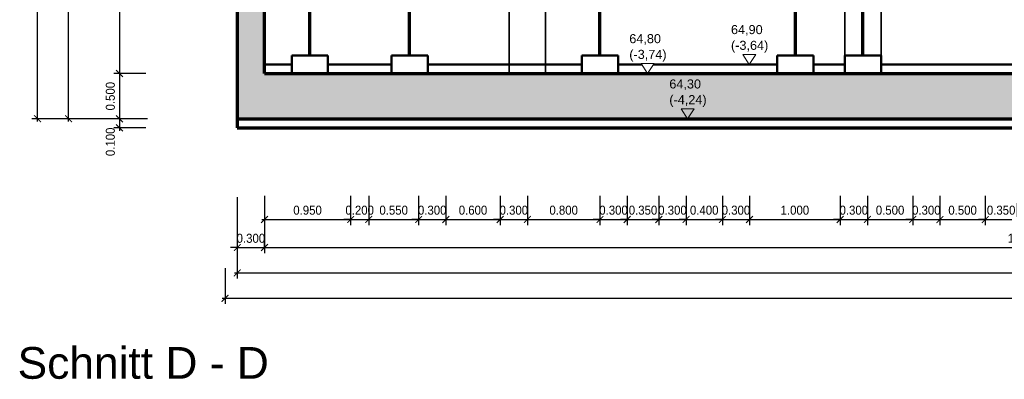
# Model space of a CAD drawing. Header units: metres. Extents: x -5 to 93, y -48 to 79.
# Tile 29 of 91: x 3 to 14, y 28 to 32. Entities that reach past the tile are written whole.
import ezdxf

# ---------------------------------------------------------------- set-up
doc = ezdxf.new("R2010")
doc.units = ezdxf.units.M
doc.header["$LTSCALE"] = 0.05
doc.header["$PDMODE"] = 35
doc.header["$PDSIZE"] = 0.1
for name, color, linetype, lineweight in [('Bemassung_Bau', 7, 'Continuous', 18), ('Beschrifttung', 7, 'Continuous', 18), ('Sonstiges _3', 3, 'Continuous', 70), ('Wand', 6, 'Continuous', 70), ('Wand-dünn', 2, 'Continuous', 35), ('Wand-Fussbodenaufbau', 1, 'Continuous', 50), ('Wand-Schraffur', 252, 'Continuous', 20)]:
    doc.layers.add(name, color=color, linetype=linetype, lineweight=lineweight)
doc.styles.add('Arial', font='arial.ttf', dxfattribs={"width": 0.9})
doc.styles.get("Standard").update_dxf_attribs({"font": 'arial.ttf'})
doc.dimstyles.new('AEC Bemassung 1-50', dxfattribs={"dimtxt": 0.1, "dimasz": 0.075, "dimexe": 0.0625, "dimexo": 0, "dimgap": 0.05, "dimtad": 1, "dimdec": 3, "dimrnd": 0.005, "dimzin": 1, "dimdsep": 46, "dimtxsty": 'Arial', "dimblk": 'ARCHTICK', "dimcen": 0.125, "dimdle": 0.03125, "dimazin": 0, "dimtfac": 1, "dimtdec": 3, "dimtix": 1, "dimtmove": 2, "dimatfit": 2, "dimfxl": 1, "dimtolj": 1, "dimtzin": 0, "dimarcsym": 0})

# ---------------------------------------------------------------- blocks, each defined once
blk = doc.blocks.new('_ArchTick')
at = {"color": 0, "linetype": 'ByBlock', "const_width": 0.15}
blk.add_lwpolyline([(-0.5, -0.5), (0.5, 0.5)], dxfattribs=at)
blk = doc.blocks.new('*D168')
at = {"layer": 'Bemassung_Bau', "color": 0, "lineweight": -2, "transparency": 16777216}
for p, q in [((3.98, 35.896), (3.917, 35.896)), ((3.98, 35.927), (3.98, 31.385)), ((4.272, 31.416), (3.917, 31.416))]:
    blk.add_line(p, q, dxfattribs=at)
at = {"layer": 'Defpoints', "color": 0, "transparency": 16777216}
for p in [(3.98, 35.896), (3.98, 31.416), (4.272, 31.416)]:
    blk.add_point(p, dxfattribs=at)
at = {"layer": 'Bemassung_Bau', "color": 0, "lineweight": -2, "transparency": 16777216, "xscale": 0.075, "yscale": 0.075, "zscale": 0.075}
for p, rotation in [((3.98, 35.896), 90), ((3.98, 31.416), 270)]:
    blk.add_blockref('_ArchTick', p, dxfattribs=dict(at, rotation=rotation))
at = {"layer": 'Bemassung_Bau', "color": 0, "transparency": 16777216, "insert": (3.879, 33.656), "char_height": 0.1, "attachment_point": 5, "rotation": 90, "style": 'Arial'}
blk.add_mtext('\\A1;4.480', dxfattribs=at)
blk = doc.blocks.new('*D170')
at = {"layer": 'Bemassung_Bau', "color": 0, "lineweight": -2, "transparency": 16777216}
for p, q in [((3.98, 31.416), (3.917, 31.416)), ((3.98, 31.447), (3.98, 30.885)), ((4.288, 30.916), (3.917, 30.916))]:
    blk.add_line(p, q, dxfattribs=at)
at = {"layer": 'Defpoints', "color": 0, "transparency": 16777216}
for p in [(3.98, 31.416), (3.98, 30.916), (4.288, 30.916)]:
    blk.add_point(p, dxfattribs=at)
at = {"layer": 'Bemassung_Bau', "color": 0, "lineweight": -2, "transparency": 16777216, "xscale": 0.075, "yscale": 0.075, "zscale": 0.075}
for p, rotation in [((3.98, 31.416), 90), ((3.98, 30.916), 270)]:
    blk.add_blockref('_ArchTick', p, dxfattribs=dict(at, rotation=rotation))
at = {"layer": 'Bemassung_Bau', "color": 0, "transparency": 16777216, "insert": (3.879, 31.166), "char_height": 0.1, "attachment_point": 5, "rotation": 90, "style": 'Arial'}
blk.add_mtext('\\A1;0.500', dxfattribs=at)
blk = doc.blocks.new('*D171')
at = {"layer": 'Bemassung_Bau', "color": 0, "lineweight": -2, "transparency": 16777216}
for p, q in [((4.288, 30.916), (3.917, 30.916)), ((3.98, 30.947), (3.98, 30.785)), ((4.272, 30.816), (3.917, 30.816))]:
    blk.add_line(p, q, dxfattribs=at)
at = {"layer": 'Defpoints', "color": 0, "transparency": 16777216}
for p in [(4.288, 30.916), (3.98, 30.816), (4.272, 30.816)]:
    blk.add_point(p, dxfattribs=at)
at = {"layer": 'Bemassung_Bau', "color": 0, "lineweight": -2, "transparency": 16777216, "xscale": 0.075, "yscale": 0.075, "zscale": 0.075}
for p, rotation in [((3.98, 30.916), 90), ((3.98, 30.816), 270)]:
    blk.add_blockref('_ArchTick', p, dxfattribs=dict(at, rotation=rotation))
at = {"layer": 'Bemassung_Bau', "color": 0, "transparency": 16777216, "insert": (3.879, 30.662), "char_height": 0.1, "attachment_point": 5, "rotation": 90, "style": 'Arial'}
blk.add_mtext('\\A1;0.100', dxfattribs=at)
blk = doc.blocks.new('*D172')
at = {"layer": 'Bemassung_Bau', "color": 0, "lineweight": -2, "transparency": 16777216}
for p, q in [((3.713, 34.806), (3.356, 34.806)), ((3.418, 30.885), (3.418, 34.837)), ((3.98, 30.916), (3.356, 30.916))]:
    blk.add_line(p, q, dxfattribs=at)
at = {"layer": 'Defpoints', "color": 0, "transparency": 16777216}
for p in [(3.418, 34.806), (3.713, 34.806), (3.98, 30.916)]:
    blk.add_point(p, dxfattribs=at)
at = {"layer": 'Bemassung_Bau', "color": 0, "lineweight": -2, "transparency": 16777216, "xscale": 0.075, "yscale": 0.075, "zscale": 0.075}
for p, rotation in [((3.418, 34.806), 90), ((3.418, 30.916), 270)]:
    blk.add_blockref('_ArchTick', p, dxfattribs=dict(at, rotation=rotation))
at = {"layer": 'Bemassung_Bau', "color": 0, "transparency": 16777216, "insert": (3.317, 32.861), "char_height": 0.1, "attachment_point": 5, "rotation": 90, "style": 'Arial'}
blk.add_mtext('\\A1;3.890', dxfattribs=at)
blk = doc.blocks.new('*D173')
at = {"layer": 'Bemassung_Bau', "color": 0, "lineweight": -2, "transparency": 16777216}
for p, q in [((3.418, 35.006), (3.013, 35.006)), ((3.076, 30.885), (3.076, 35.037)), ((3.418, 30.916), (3.013, 30.916))]:
    blk.add_line(p, q, dxfattribs=at)
at = {"layer": 'Defpoints', "color": 0, "transparency": 16777216}
for p in [(3.076, 35.006), (3.418, 35.006), (3.418, 30.916)]:
    blk.add_point(p, dxfattribs=at)
at = {"layer": 'Bemassung_Bau', "color": 0, "lineweight": -2, "transparency": 16777216, "xscale": 0.075, "yscale": 0.075, "zscale": 0.075}
for p, rotation in [((3.076, 35.006), 90), ((3.076, 30.916), 270)]:
    blk.add_blockref('_ArchTick', p, dxfattribs=dict(at, rotation=rotation))
at = {"layer": 'Bemassung_Bau', "color": 0, "transparency": 16777216, "insert": (2.975, 32.961), "char_height": 0.1, "attachment_point": 5, "rotation": 90, "style": 'Arial'}
blk.add_mtext('\\A1;4.090', dxfattribs=at)
blk = doc.blocks.new('*D184')
at = {"layer": 'Bemassung_Bau', "color": 0, "lineweight": -2, "transparency": 16777216}
for p, q in [((5.579, 30.066), (5.579, 29.743)), ((6.529, 30.066), (6.529, 29.743)), ((5.548, 29.805), (6.561, 29.805))]:
    blk.add_line(p, q, dxfattribs=at)
at = {"layer": 'Defpoints', "color": 0, "transparency": 16777216}
for p in [(5.579, 30.066), (6.529, 30.066), (6.529, 29.805)]:
    blk.add_point(p, dxfattribs=at)
at = {"layer": 'Bemassung_Bau', "color": 0, "lineweight": -2, "transparency": 16777216, "xscale": 0.075, "yscale": 0.075, "zscale": 0.075, "rotation": 180}
blk.add_blockref('_ArchTick', (5.579, 29.805), dxfattribs=at)
at = {"layer": 'Bemassung_Bau', "color": 0, "lineweight": -2, "transparency": 16777216, "xscale": 0.075, "yscale": 0.075, "zscale": 0.075}
blk.add_blockref('_ArchTick', (6.529, 29.805), dxfattribs=at)
at = {"layer": 'Bemassung_Bau', "color": 0, "transparency": 16777216, "insert": (6.054, 29.907), "char_height": 0.1, "attachment_point": 5, "style": 'Arial'}
blk.add_mtext('\\A1;0.950', dxfattribs=at)
blk = doc.blocks.new('*D185')
at = {"layer": 'Bemassung_Bau', "color": 0, "lineweight": -2, "transparency": 16777216}
for p, q in [((6.529, 30.066), (6.529, 29.743)), ((6.729, 30.066), (6.729, 29.743)), ((6.529, 29.805), (6.454, 29.805)), ((6.529, 29.805), (6.729, 29.805)), ((6.729, 29.805), (6.804, 29.805))]:
    blk.add_line(p, q, dxfattribs=at)
at = {"layer": 'Defpoints', "color": 0, "transparency": 16777216}
for p in [(6.529, 30.066), (6.729, 30.066), (6.729, 29.805)]:
    blk.add_point(p, dxfattribs=at)
at = {"layer": 'Bemassung_Bau', "color": 0, "lineweight": -2, "transparency": 16777216, "xscale": 0.075, "yscale": 0.075, "zscale": 0.075}
blk.add_blockref('_ArchTick', (6.529, 29.805), dxfattribs=at)
at = {"layer": 'Bemassung_Bau', "color": 0, "lineweight": -2, "transparency": 16777216, "xscale": 0.075, "yscale": 0.075, "zscale": 0.075, "rotation": 180}
blk.add_blockref('_ArchTick', (6.729, 29.805), dxfattribs=at)
at = {"layer": 'Bemassung_Bau', "color": 0, "transparency": 16777216, "insert": (6.629, 29.907), "char_height": 0.1, "attachment_point": 5, "style": 'Arial'}
blk.add_mtext('\\A1;0.200', dxfattribs=at)
blk = doc.blocks.new('*D186')
at = {"layer": 'Bemassung_Bau', "color": 0, "lineweight": -2, "transparency": 16777216}
for p, q in [((6.729, 30.066), (6.729, 29.743)), ((7.279, 30.066), (7.279, 29.743)), ((6.698, 29.805), (7.311, 29.805))]:
    blk.add_line(p, q, dxfattribs=at)
at = {"layer": 'Defpoints', "color": 0, "transparency": 16777216}
for p in [(6.729, 30.066), (7.279, 30.066), (7.279, 29.805)]:
    blk.add_point(p, dxfattribs=at)
at = {"layer": 'Bemassung_Bau', "color": 0, "lineweight": -2, "transparency": 16777216, "xscale": 0.075, "yscale": 0.075, "zscale": 0.075, "rotation": 180}
blk.add_blockref('_ArchTick', (6.729, 29.805), dxfattribs=at)
at = {"layer": 'Bemassung_Bau', "color": 0, "lineweight": -2, "transparency": 16777216, "xscale": 0.075, "yscale": 0.075, "zscale": 0.075}
blk.add_blockref('_ArchTick', (7.279, 29.805), dxfattribs=at)
at = {"layer": 'Bemassung_Bau', "color": 0, "transparency": 16777216, "insert": (7.004, 29.907), "char_height": 0.1, "attachment_point": 5, "style": 'Arial'}
blk.add_mtext('\\A1;0.550', dxfattribs=at)
blk = doc.blocks.new('*D187')
at = {"layer": 'Bemassung_Bau', "color": 0, "lineweight": -2, "transparency": 16777216}
for p, q in [((7.279, 30.066), (7.279, 29.743)), ((7.579, 30.066), (7.579, 29.743)), ((7.279, 29.805), (7.204, 29.805)), ((7.279, 29.805), (7.579, 29.805)), ((7.579, 29.805), (7.654, 29.805))]:
    blk.add_line(p, q, dxfattribs=at)
at = {"layer": 'Defpoints', "color": 0, "transparency": 16777216}
for p in [(7.279, 30.066), (7.579, 30.066), (7.579, 29.805)]:
    blk.add_point(p, dxfattribs=at)
at = {"layer": 'Bemassung_Bau', "color": 0, "lineweight": -2, "transparency": 16777216, "xscale": 0.075, "yscale": 0.075, "zscale": 0.075}
blk.add_blockref('_ArchTick', (7.279, 29.805), dxfattribs=at)
at = {"layer": 'Bemassung_Bau', "color": 0, "lineweight": -2, "transparency": 16777216, "xscale": 0.075, "yscale": 0.075, "zscale": 0.075, "rotation": 180}
blk.add_blockref('_ArchTick', (7.579, 29.805), dxfattribs=at)
at = {"layer": 'Bemassung_Bau', "color": 0, "transparency": 16777216, "insert": (7.429, 29.907), "char_height": 0.1, "attachment_point": 5, "style": 'Arial'}
blk.add_mtext('\\A1;0.300', dxfattribs=at)
blk = doc.blocks.new('*D188')
at = {"layer": 'Bemassung_Bau', "color": 0, "lineweight": -2, "transparency": 16777216}
for p, q in [((7.579, 30.066), (7.579, 29.743)), ((8.179, 30.066), (8.179, 29.743)), ((7.548, 29.805), (8.211, 29.805))]:
    blk.add_line(p, q, dxfattribs=at)
at = {"layer": 'Defpoints', "color": 0, "transparency": 16777216}
for p in [(7.579, 30.066), (8.179, 30.066), (8.179, 29.805)]:
    blk.add_point(p, dxfattribs=at)
at = {"layer": 'Bemassung_Bau', "color": 0, "lineweight": -2, "transparency": 16777216, "xscale": 0.075, "yscale": 0.075, "zscale": 0.075, "rotation": 180}
blk.add_blockref('_ArchTick', (7.579, 29.805), dxfattribs=at)
at = {"layer": 'Bemassung_Bau', "color": 0, "lineweight": -2, "transparency": 16777216, "xscale": 0.075, "yscale": 0.075, "zscale": 0.075}
blk.add_blockref('_ArchTick', (8.179, 29.805), dxfattribs=at)
at = {"layer": 'Bemassung_Bau', "color": 0, "transparency": 16777216, "insert": (7.879, 29.907), "char_height": 0.1, "attachment_point": 5, "style": 'Arial'}
blk.add_mtext('\\A1;0.600', dxfattribs=at)
blk = doc.blocks.new('*D189')
at = {"layer": 'Bemassung_Bau', "color": 0, "lineweight": -2, "transparency": 16777216}
for p, q in [((8.179, 30.066), (8.179, 29.743)), ((8.479, 30.066), (8.479, 29.743)), ((8.179, 29.805), (8.104, 29.805)), ((8.179, 29.805), (8.479, 29.805)), ((8.479, 29.805), (8.554, 29.805))]:
    blk.add_line(p, q, dxfattribs=at)
at = {"layer": 'Defpoints', "color": 0, "transparency": 16777216}
for p in [(8.179, 30.066), (8.479, 30.066), (8.479, 29.805)]:
    blk.add_point(p, dxfattribs=at)
at = {"layer": 'Bemassung_Bau', "color": 0, "lineweight": -2, "transparency": 16777216, "xscale": 0.075, "yscale": 0.075, "zscale": 0.075}
blk.add_blockref('_ArchTick', (8.179, 29.805), dxfattribs=at)
at = {"layer": 'Bemassung_Bau', "color": 0, "lineweight": -2, "transparency": 16777216, "xscale": 0.075, "yscale": 0.075, "zscale": 0.075, "rotation": 180}
blk.add_blockref('_ArchTick', (8.479, 29.805), dxfattribs=at)
at = {"layer": 'Bemassung_Bau', "color": 0, "transparency": 16777216, "insert": (8.329, 29.907), "char_height": 0.1, "attachment_point": 5, "style": 'Arial'}
blk.add_mtext('\\A1;0.300', dxfattribs=at)
blk = doc.blocks.new('*D190')
at = {"layer": 'Bemassung_Bau', "color": 0, "lineweight": -2, "transparency": 16777216}
for p, q in [((8.479, 30.066), (8.479, 29.743)), ((9.279, 30.066), (9.279, 29.743)), ((8.448, 29.805), (9.311, 29.805))]:
    blk.add_line(p, q, dxfattribs=at)
at = {"layer": 'Defpoints', "color": 0, "transparency": 16777216}
for p in [(8.479, 30.066), (9.279, 30.066), (9.279, 29.805)]:
    blk.add_point(p, dxfattribs=at)
at = {"layer": 'Bemassung_Bau', "color": 0, "lineweight": -2, "transparency": 16777216, "xscale": 0.075, "yscale": 0.075, "zscale": 0.075, "rotation": 180}
blk.add_blockref('_ArchTick', (8.479, 29.805), dxfattribs=at)
at = {"layer": 'Bemassung_Bau', "color": 0, "lineweight": -2, "transparency": 16777216, "xscale": 0.075, "yscale": 0.075, "zscale": 0.075}
blk.add_blockref('_ArchTick', (9.279, 29.805), dxfattribs=at)
at = {"layer": 'Bemassung_Bau', "color": 0, "transparency": 16777216, "insert": (8.879, 29.907), "char_height": 0.1, "attachment_point": 5, "style": 'Arial'}
blk.add_mtext('\\A1;0.800', dxfattribs=at)
blk = doc.blocks.new('*D191')
at = {"layer": 'Bemassung_Bau', "color": 0, "lineweight": -2, "transparency": 16777216}
for p, q in [((9.279, 30.066), (9.279, 29.743)), ((9.579, 30.066), (9.579, 29.743)), ((9.279, 29.805), (9.204, 29.805)), ((9.279, 29.805), (9.579, 29.805)), ((9.579, 29.805), (9.654, 29.805))]:
    blk.add_line(p, q, dxfattribs=at)
at = {"layer": 'Defpoints', "color": 0, "transparency": 16777216}
for p in [(9.279, 30.066), (9.579, 30.066), (9.579, 29.805)]:
    blk.add_point(p, dxfattribs=at)
at = {"layer": 'Bemassung_Bau', "color": 0, "lineweight": -2, "transparency": 16777216, "xscale": 0.075, "yscale": 0.075, "zscale": 0.075}
blk.add_blockref('_ArchTick', (9.279, 29.805), dxfattribs=at)
at = {"layer": 'Bemassung_Bau', "color": 0, "lineweight": -2, "transparency": 16777216, "xscale": 0.075, "yscale": 0.075, "zscale": 0.075, "rotation": 180}
blk.add_blockref('_ArchTick', (9.579, 29.805), dxfattribs=at)
at = {"layer": 'Bemassung_Bau', "color": 0, "transparency": 16777216, "insert": (9.429, 29.907), "char_height": 0.1, "attachment_point": 5, "style": 'Arial'}
blk.add_mtext('\\A1;0.300', dxfattribs=at)
blk = doc.blocks.new('*D192')
at = {"layer": 'Bemassung_Bau', "color": 0, "lineweight": -2, "transparency": 16777216}
for p, q in [((9.579, 30.066), (9.579, 29.743)), ((9.929, 30.066), (9.929, 29.743)), ((9.579, 29.805), (9.504, 29.805)), ((9.579, 29.805), (9.929, 29.805)), ((9.929, 29.805), (10.004, 29.805))]:
    blk.add_line(p, q, dxfattribs=at)
at = {"layer": 'Defpoints', "color": 0, "transparency": 16777216}
for p in [(9.579, 30.066), (9.929, 30.066), (9.929, 29.805)]:
    blk.add_point(p, dxfattribs=at)
at = {"layer": 'Bemassung_Bau', "color": 0, "lineweight": -2, "transparency": 16777216, "xscale": 0.075, "yscale": 0.075, "zscale": 0.075}
blk.add_blockref('_ArchTick', (9.579, 29.805), dxfattribs=at)
at = {"layer": 'Bemassung_Bau', "color": 0, "lineweight": -2, "transparency": 16777216, "xscale": 0.075, "yscale": 0.075, "zscale": 0.075, "rotation": 180}
blk.add_blockref('_ArchTick', (9.929, 29.805), dxfattribs=at)
at = {"layer": 'Bemassung_Bau', "color": 0, "transparency": 16777216, "insert": (9.754, 29.907), "char_height": 0.1, "attachment_point": 5, "style": 'Arial'}
blk.add_mtext('\\A1;0.350', dxfattribs=at)
blk = doc.blocks.new('*D193')
at = {"layer": 'Bemassung_Bau', "color": 0, "lineweight": -2, "transparency": 16777216}
for p, q in [((9.929, 30.066), (9.929, 29.743)), ((10.229, 30.066), (10.229, 29.743)), ((9.929, 29.805), (9.854, 29.805)), ((9.929, 29.805), (10.229, 29.805)), ((10.229, 29.805), (10.304, 29.805))]:
    blk.add_line(p, q, dxfattribs=at)
at = {"layer": 'Defpoints', "color": 0, "transparency": 16777216}
for p in [(9.929, 30.066), (10.229, 30.066), (10.229, 29.805)]:
    blk.add_point(p, dxfattribs=at)
at = {"layer": 'Bemassung_Bau', "color": 0, "lineweight": -2, "transparency": 16777216, "xscale": 0.075, "yscale": 0.075, "zscale": 0.075}
blk.add_blockref('_ArchTick', (9.929, 29.805), dxfattribs=at)
at = {"layer": 'Bemassung_Bau', "color": 0, "lineweight": -2, "transparency": 16777216, "xscale": 0.075, "yscale": 0.075, "zscale": 0.075, "rotation": 180}
blk.add_blockref('_ArchTick', (10.229, 29.805), dxfattribs=at)
at = {"layer": 'Bemassung_Bau', "color": 0, "transparency": 16777216, "insert": (10.079, 29.907), "char_height": 0.1, "attachment_point": 5, "style": 'Arial'}
blk.add_mtext('\\A1;0.300', dxfattribs=at)
blk = doc.blocks.new('*D194')
at = {"layer": 'Bemassung_Bau', "color": 0, "lineweight": -2, "transparency": 16777216}
for p, q in [((10.229, 30.066), (10.229, 29.743)), ((10.629, 30.066), (10.629, 29.743)), ((10.229, 29.805), (10.154, 29.805)), ((10.229, 29.805), (10.629, 29.805)), ((10.629, 29.805), (10.704, 29.805))]:
    blk.add_line(p, q, dxfattribs=at)
at = {"layer": 'Defpoints', "color": 0, "transparency": 16777216}
for p in [(10.229, 30.066), (10.629, 30.066), (10.629, 29.805)]:
    blk.add_point(p, dxfattribs=at)
at = {"layer": 'Bemassung_Bau', "color": 0, "lineweight": -2, "transparency": 16777216, "xscale": 0.075, "yscale": 0.075, "zscale": 0.075}
blk.add_blockref('_ArchTick', (10.229, 29.805), dxfattribs=at)
at = {"layer": 'Bemassung_Bau', "color": 0, "lineweight": -2, "transparency": 16777216, "xscale": 0.075, "yscale": 0.075, "zscale": 0.075, "rotation": 180}
blk.add_blockref('_ArchTick', (10.629, 29.805), dxfattribs=at)
at = {"layer": 'Bemassung_Bau', "color": 0, "transparency": 16777216, "insert": (10.429, 29.907), "char_height": 0.1, "attachment_point": 5, "style": 'Arial'}
blk.add_mtext('\\A1;0.400', dxfattribs=at)
blk = doc.blocks.new('*D195')
at = {"layer": 'Bemassung_Bau', "color": 0, "lineweight": -2, "transparency": 16777216}
for p, q in [((10.629, 30.066), (10.629, 29.743)), ((10.929, 30.066), (10.929, 29.743)), ((10.629, 29.805), (10.554, 29.805)), ((10.629, 29.805), (10.929, 29.805)), ((10.929, 29.805), (11.004, 29.805))]:
    blk.add_line(p, q, dxfattribs=at)
at = {"layer": 'Defpoints', "color": 0, "transparency": 16777216}
for p in [(10.629, 30.066), (10.929, 30.066), (10.929, 29.805)]:
    blk.add_point(p, dxfattribs=at)
at = {"layer": 'Bemassung_Bau', "color": 0, "lineweight": -2, "transparency": 16777216, "xscale": 0.075, "yscale": 0.075, "zscale": 0.075}
blk.add_blockref('_ArchTick', (10.629, 29.805), dxfattribs=at)
at = {"layer": 'Bemassung_Bau', "color": 0, "lineweight": -2, "transparency": 16777216, "xscale": 0.075, "yscale": 0.075, "zscale": 0.075, "rotation": 180}
blk.add_blockref('_ArchTick', (10.929, 29.805), dxfattribs=at)
at = {"layer": 'Bemassung_Bau', "color": 0, "transparency": 16777216, "insert": (10.779, 29.907), "char_height": 0.1, "attachment_point": 5, "style": 'Arial'}
blk.add_mtext('\\A1;0.300', dxfattribs=at)
blk = doc.blocks.new('*D196')
at = {"layer": 'Bemassung_Bau', "color": 0, "lineweight": -2, "transparency": 16777216}
for p, q in [((10.929, 30.066), (10.929, 29.743)), ((11.929, 30.066), (11.929, 29.743)), ((10.898, 29.805), (11.961, 29.805))]:
    blk.add_line(p, q, dxfattribs=at)
at = {"layer": 'Defpoints', "color": 0, "transparency": 16777216}
for p in [(10.929, 30.066), (11.929, 30.066), (11.929, 29.805)]:
    blk.add_point(p, dxfattribs=at)
at = {"layer": 'Bemassung_Bau', "color": 0, "lineweight": -2, "transparency": 16777216, "xscale": 0.075, "yscale": 0.075, "zscale": 0.075, "rotation": 180}
blk.add_blockref('_ArchTick', (10.929, 29.805), dxfattribs=at)
at = {"layer": 'Bemassung_Bau', "color": 0, "lineweight": -2, "transparency": 16777216, "xscale": 0.075, "yscale": 0.075, "zscale": 0.075}
blk.add_blockref('_ArchTick', (11.929, 29.805), dxfattribs=at)
at = {"layer": 'Bemassung_Bau', "color": 0, "transparency": 16777216, "insert": (11.429, 29.907), "char_height": 0.1, "attachment_point": 5, "style": 'Arial'}
blk.add_mtext('\\A1;1.000', dxfattribs=at)
blk = doc.blocks.new('*D197')
at = {"layer": 'Bemassung_Bau', "color": 0, "lineweight": -2, "transparency": 16777216}
for p, q in [((11.929, 30.066), (11.929, 29.743)), ((12.229, 30.066), (12.229, 29.743)), ((11.929, 29.805), (11.854, 29.805)), ((11.929, 29.805), (12.229, 29.805)), ((12.229, 29.805), (12.304, 29.805))]:
    blk.add_line(p, q, dxfattribs=at)
at = {"layer": 'Defpoints', "color": 0, "transparency": 16777216}
for p in [(11.929, 30.066), (12.229, 30.066), (12.229, 29.805)]:
    blk.add_point(p, dxfattribs=at)
at = {"layer": 'Bemassung_Bau', "color": 0, "lineweight": -2, "transparency": 16777216, "xscale": 0.075, "yscale": 0.075, "zscale": 0.075}
blk.add_blockref('_ArchTick', (11.929, 29.805), dxfattribs=at)
at = {"layer": 'Bemassung_Bau', "color": 0, "lineweight": -2, "transparency": 16777216, "xscale": 0.075, "yscale": 0.075, "zscale": 0.075, "rotation": 180}
blk.add_blockref('_ArchTick', (12.229, 29.805), dxfattribs=at)
at = {"layer": 'Bemassung_Bau', "color": 0, "transparency": 16777216, "insert": (12.079, 29.907), "char_height": 0.1, "attachment_point": 5, "style": 'Arial'}
blk.add_mtext('\\A1;0.300', dxfattribs=at)
blk = doc.blocks.new('*D198')
at = {"layer": 'Bemassung_Bau', "color": 0, "lineweight": -2, "transparency": 16777216}
for p, q in [((12.229, 30.066), (12.229, 29.743)), ((12.729, 30.066), (12.729, 29.743)), ((12.198, 29.805), (12.761, 29.805))]:
    blk.add_line(p, q, dxfattribs=at)
at = {"layer": 'Defpoints', "color": 0, "transparency": 16777216}
for p in [(12.229, 30.066), (12.729, 30.066), (12.729, 29.805)]:
    blk.add_point(p, dxfattribs=at)
at = {"layer": 'Bemassung_Bau', "color": 0, "lineweight": -2, "transparency": 16777216, "xscale": 0.075, "yscale": 0.075, "zscale": 0.075, "rotation": 180}
blk.add_blockref('_ArchTick', (12.229, 29.805), dxfattribs=at)
at = {"layer": 'Bemassung_Bau', "color": 0, "lineweight": -2, "transparency": 16777216, "xscale": 0.075, "yscale": 0.075, "zscale": 0.075}
blk.add_blockref('_ArchTick', (12.729, 29.805), dxfattribs=at)
at = {"layer": 'Bemassung_Bau', "color": 0, "transparency": 16777216, "insert": (12.479, 29.907), "char_height": 0.1, "attachment_point": 5, "style": 'Arial'}
blk.add_mtext('\\A1;0.500', dxfattribs=at)
blk = doc.blocks.new('*D199')
at = {"layer": 'Bemassung_Bau', "color": 0, "lineweight": -2, "transparency": 16777216}
for p, q in [((12.729, 30.066), (12.729, 29.743)), ((13.029, 30.066), (13.029, 29.743)), ((12.729, 29.805), (12.654, 29.805)), ((12.729, 29.805), (13.029, 29.805)), ((13.029, 29.805), (13.104, 29.805))]:
    blk.add_line(p, q, dxfattribs=at)
at = {"layer": 'Defpoints', "color": 0, "transparency": 16777216}
for p in [(12.729, 30.066), (13.029, 30.066), (13.029, 29.805)]:
    blk.add_point(p, dxfattribs=at)
at = {"layer": 'Bemassung_Bau', "color": 0, "lineweight": -2, "transparency": 16777216, "xscale": 0.075, "yscale": 0.075, "zscale": 0.075}
blk.add_blockref('_ArchTick', (12.729, 29.805), dxfattribs=at)
at = {"layer": 'Bemassung_Bau', "color": 0, "lineweight": -2, "transparency": 16777216, "xscale": 0.075, "yscale": 0.075, "zscale": 0.075, "rotation": 180}
blk.add_blockref('_ArchTick', (13.029, 29.805), dxfattribs=at)
at = {"layer": 'Bemassung_Bau', "color": 0, "transparency": 16777216, "insert": (12.879, 29.907), "char_height": 0.1, "attachment_point": 5, "style": 'Arial'}
blk.add_mtext('\\A1;0.300', dxfattribs=at)
blk = doc.blocks.new('*D200')
at = {"layer": 'Bemassung_Bau', "color": 0, "lineweight": -2, "transparency": 16777216}
for p, q in [((13.029, 30.066), (13.029, 29.743)), ((13.529, 30.066), (13.529, 29.743)), ((12.998, 29.805), (13.561, 29.805))]:
    blk.add_line(p, q, dxfattribs=at)
at = {"layer": 'Defpoints', "color": 0, "transparency": 16777216}
for p in [(13.029, 30.066), (13.529, 30.066), (13.529, 29.805)]:
    blk.add_point(p, dxfattribs=at)
at = {"layer": 'Bemassung_Bau', "color": 0, "lineweight": -2, "transparency": 16777216, "xscale": 0.075, "yscale": 0.075, "zscale": 0.075, "rotation": 180}
blk.add_blockref('_ArchTick', (13.029, 29.805), dxfattribs=at)
at = {"layer": 'Bemassung_Bau', "color": 0, "lineweight": -2, "transparency": 16777216, "xscale": 0.075, "yscale": 0.075, "zscale": 0.075}
blk.add_blockref('_ArchTick', (13.529, 29.805), dxfattribs=at)
at = {"layer": 'Bemassung_Bau', "color": 0, "transparency": 16777216, "insert": (13.279, 29.907), "char_height": 0.1, "attachment_point": 5, "style": 'Arial'}
blk.add_mtext('\\A1;0.500', dxfattribs=at)
blk = doc.blocks.new('*D201')
at = {"layer": 'Bemassung_Bau', "color": 0, "lineweight": -2, "transparency": 16777216}
for p, q in [((13.529, 30.066), (13.529, 29.743)), ((13.879, 30.066), (13.879, 29.743)), ((13.529, 29.805), (13.454, 29.805)), ((13.529, 29.805), (13.879, 29.805)), ((13.879, 29.805), (13.954, 29.805))]:
    blk.add_line(p, q, dxfattribs=at)
at = {"layer": 'Defpoints', "color": 0, "transparency": 16777216}
for p in [(13.529, 30.066), (13.879, 30.066), (13.879, 29.805)]:
    blk.add_point(p, dxfattribs=at)
at = {"layer": 'Bemassung_Bau', "color": 0, "lineweight": -2, "transparency": 16777216, "xscale": 0.075, "yscale": 0.075, "zscale": 0.075}
blk.add_blockref('_ArchTick', (13.529, 29.805), dxfattribs=at)
at = {"layer": 'Bemassung_Bau', "color": 0, "lineweight": -2, "transparency": 16777216, "xscale": 0.075, "yscale": 0.075, "zscale": 0.075, "rotation": 180}
blk.add_blockref('_ArchTick', (13.879, 29.805), dxfattribs=at)
at = {"layer": 'Bemassung_Bau', "color": 0, "transparency": 16777216, "insert": (13.704, 29.907), "char_height": 0.1, "attachment_point": 5, "style": 'Arial'}
blk.add_mtext('\\A1;0.350', dxfattribs=at)
blk = doc.blocks.new('*D203')
at = {"layer": 'Bemassung_Bau', "color": 0, "lineweight": -2, "transparency": 16777216}
for p, q in [((5.279, 30.053), (5.279, 29.434)), ((5.579, 29.805), (5.579, 29.434)), ((5.279, 29.496), (5.204, 29.496)), ((5.279, 29.496), (5.579, 29.496)), ((5.579, 29.496), (5.654, 29.496))]:
    blk.add_line(p, q, dxfattribs=at)
at = {"layer": 'Defpoints', "color": 0, "transparency": 16777216}
for p in [(5.279, 30.053), (5.579, 29.805), (5.579, 29.496)]:
    blk.add_point(p, dxfattribs=at)
at = {"layer": 'Bemassung_Bau', "color": 0, "lineweight": -2, "transparency": 16777216, "xscale": 0.075, "yscale": 0.075, "zscale": 0.075}
blk.add_blockref('_ArchTick', (5.279, 29.496), dxfattribs=at)
at = {"layer": 'Bemassung_Bau', "color": 0, "lineweight": -2, "transparency": 16777216, "xscale": 0.075, "yscale": 0.075, "zscale": 0.075, "rotation": 180}
blk.add_blockref('_ArchTick', (5.579, 29.496), dxfattribs=at)
at = {"layer": 'Bemassung_Bau', "color": 0, "transparency": 16777216, "insert": (5.429, 29.597), "char_height": 0.1, "attachment_point": 5, "style": 'Arial'}
blk.add_mtext('\\A1;0.300', dxfattribs=at)
blk = doc.blocks.new('*D205')
at = {"layer": 'Bemassung_Bau', "color": 0, "lineweight": -2, "transparency": 16777216}
for p, q in [((22.359, 29.805), (22.359, 29.434)), ((5.579, 29.496), (5.579, 29.559)), ((5.548, 29.496), (22.391, 29.496))]:
    blk.add_line(p, q, dxfattribs=at)
at = {"layer": 'Defpoints', "color": 0, "transparency": 16777216}
for p in [(22.359, 29.805), (5.579, 29.496), (22.359, 29.496)]:
    blk.add_point(p, dxfattribs=at)
at = {"layer": 'Bemassung_Bau', "color": 0, "lineweight": -2, "transparency": 16777216, "xscale": 0.075, "yscale": 0.075, "zscale": 0.075, "rotation": 180}
blk.add_blockref('_ArchTick', (5.579, 29.496), dxfattribs=at)
at = {"layer": 'Bemassung_Bau', "color": 0, "lineweight": -2, "transparency": 16777216, "xscale": 0.075, "yscale": 0.075, "zscale": 0.075}
blk.add_blockref('_ArchTick', (22.359, 29.496), dxfattribs=at)
at = {"layer": 'Bemassung_Bau', "color": 0, "transparency": 16777216, "insert": (13.969, 29.597), "char_height": 0.1, "attachment_point": 5, "style": 'Arial'}
blk.add_mtext('\\A1;16.780', dxfattribs=at)
blk = doc.blocks.new('*D209')
at = {"layer": 'Bemassung_Bau', "color": 0, "lineweight": -2, "transparency": 16777216}
for p, q in [((5.279, 29.496), (5.279, 29.153)), ((24.959, 29.496), (24.959, 29.153)), ((5.248, 29.216), (24.991, 29.216))]:
    blk.add_line(p, q, dxfattribs=at)
at = {"layer": 'Defpoints', "color": 0, "transparency": 16777216}
for p in [(5.279, 29.496), (24.959, 29.496), (24.959, 29.216)]:
    blk.add_point(p, dxfattribs=at)
at = {"layer": 'Bemassung_Bau', "color": 0, "lineweight": -2, "transparency": 16777216, "xscale": 0.075, "yscale": 0.075, "zscale": 0.075, "rotation": 180}
blk.add_blockref('_ArchTick', (5.279, 29.216), dxfattribs=at)
at = {"layer": 'Bemassung_Bau', "color": 0, "lineweight": -2, "transparency": 16777216, "xscale": 0.075, "yscale": 0.075, "zscale": 0.075}
blk.add_blockref('_ArchTick', (24.959, 29.216), dxfattribs=at)
at = {"layer": 'Bemassung_Bau', "color": 0, "transparency": 16777216, "insert": (15.119, 29.317), "char_height": 0.1, "attachment_point": 5, "style": 'Arial'}
blk.add_mtext('\\A1;19.680', dxfattribs=at)
blk = doc.blocks.new('*D253')
at = {"layer": 'Bemassung_Bau', "color": 0, "lineweight": -2, "transparency": 16777216}
for p, q in [((5.144, 29.268), (5.144, 28.873)), ((25.094, 29.268), (25.094, 28.873)), ((5.113, 28.935), (25.126, 28.935))]:
    blk.add_line(p, q, dxfattribs=at)
at = {"layer": 'Defpoints', "color": 0, "transparency": 16777216}
for p in [(5.144, 29.268), (25.094, 29.268), (25.094, 28.935)]:
    blk.add_point(p, dxfattribs=at)
at = {"layer": 'Bemassung_Bau', "color": 0, "lineweight": -2, "transparency": 16777216, "xscale": 0.075, "yscale": 0.075, "zscale": 0.075, "rotation": 180}
blk.add_blockref('_ArchTick', (5.144, 28.935), dxfattribs=at)
at = {"layer": 'Bemassung_Bau', "color": 0, "lineweight": -2, "transparency": 16777216, "xscale": 0.075, "yscale": 0.075, "zscale": 0.075}
blk.add_blockref('_ArchTick', (25.094, 28.935), dxfattribs=at)
at = {"layer": 'Bemassung_Bau', "color": 0, "transparency": 16777216, "insert": (15.119, 29.036), "char_height": 0.1, "attachment_point": 5, "style": 'Arial'}
blk.add_mtext('\\A1;19.950', dxfattribs=at)

msp = doc.modelspace()

# ---------------------------------------------------------------- hatches: boundary and pattern name
at = {"layer": 'Wand-Schraffur'}
h = msp.add_hatch(dxfattribs=at)
h.set_pattern_fill('ANSI33', color=256, scale=0.025, style=0)
h.set_pattern_definition([(45, (-0.34923, -12.46115), (-0.1122532, 0.1122532), []), (45, (-0.23698, -12.46115), (-0.1122532, 0.1122532), [0.079375, -0.0396875])])
h.paths.add_polyline_path([(20.0094, 31.4161), (20.0094, 31.7161), (19.9594, 31.7661), (19.1094, 31.7661), (19.0594, 31.7161), (19.0594, 31.4161)], flags=17)
h.paths.add_polyline_path([(22.6594, 32.1661), (22.3594, 32.1661), (22.3594, 31.4161), (5.5794, 31.4161), (5.5794, 35.8961), (5.2794, 35.8961), (5.2794, 35.0061), (5.1444, 35.0061), (5.1444, 34.8061), (5.2794, 34.8061), (5.2794, 30.9161), (22.6594, 30.9161)])
h.paths.add_polyline_path([(22.3594, 32.4661), (22.6594, 32.4661), (22.6594, 35.0061), (18.614, 35.0061), (18.614, 34.8061), (22.3594, 34.8061)])

# ---------------------------------------------------------------- linework, layer by layer
at = {"layer": 'Beschrifttung'}
for points in [[(10.9265, 31.5161), (10.8545, 31.6256), (10.9985, 31.6256), (10.9265, 31.5161)], [(9.8046, 31.4161), (9.7326, 31.5256), (9.8766, 31.5256), (9.8046, 31.4161)], [(10.2463, 30.9161), (10.1743, 31.0256), (10.3184, 31.0256), (10.2463, 30.9161)]]:
    msp.add_lwpolyline(points, dxfattribs=at)
at = {"layer": 'Sonstiges _3'}
for p, q in [((6.0794, 31.6161), (6.0794, 32.1735)), ((7.1794, 31.6161), (7.1794, 32.1735)), ((9.2794, 31.6161), (9.2794, 32.1735)), ((11.4353, 31.6161), (11.4353, 32.1735)), ((12.1794, 31.6161), (12.1794, 32.1735))]:
    msp.add_line(p, q, dxfattribs=at)
at = {"layer": 'Wand'}
for p, q in [((5.5794, 31.4161), (5.5794, 35.8961)), ((5.2794, 34.8061), (5.2794, 30.8161)), ((5.5794, 31.4161), (22.3594, 31.4161)), ((5.2794, 31.1161), (5.2794, 31.1161)), ((5.2794, 30.9161), (24.9594, 30.9161)), ((5.2794, 30.8161), (24.9594, 30.8161))]:
    msp.add_line(p, q, dxfattribs=at)
at = {"layer": 'Wand-dünn'}
for p, q in [((8.2794, 31.4161), (8.2794, 35.8961)), ((8.6794, 31.4161), (8.6794, 35.3961)), ((11.9794, 31.4161), (11.9794, 32.2456)), ((12.3794, 31.4161), (12.3794, 32.2456))]:
    msp.add_line(p, q, dxfattribs=at)
at = {"layer": 'Wand-Fussbodenaufbau'}
for p, q in [((5.8794, 31.4161), (5.8794, 31.6161)), ((5.8794, 31.6161), (6.2794, 31.6161)), ((6.2794, 31.4161), (6.2794, 31.6161)), ((6.9794, 31.4161), (6.9794, 31.6161)), ((6.9794, 31.6161), (7.3794, 31.6161)), ((7.3794, 31.4161), (7.3794, 31.6161)), ((9.0794, 31.4161), (9.0794, 31.6161)), ((9.0794, 31.6161), (9.4794, 31.6161)), ((9.4794, 31.4161), (9.4794, 31.6161)), ((11.2353, 31.4161), (11.2353, 31.6161)), ((11.2353, 31.6161), (11.6353, 31.6161)), ((11.6353, 31.4161), (11.6353, 31.6161)), ((11.9794, 31.4161), (11.9794, 31.6161)), ((11.9794, 31.6161), (12.3794, 31.6161)), ((12.3794, 31.4161), (12.3794, 31.6161)), ((5.5794, 31.5161), (5.8794, 31.5161)), ((6.2794, 31.5161), (6.9794, 31.5161)), ((7.3794, 31.5161), (9.0794, 31.5161)), ((9.4794, 31.5161), (9.7388, 31.5161)), ((9.8704, 31.5161), (11.2353, 31.5161)), ((11.6353, 31.5161), (11.9794, 31.5161)), ((12.3794, 31.5161), (13.8794, 31.5161))]:
    msp.add_line(p, q, dxfattribs=at)

# ---------------------------------------------------------------- texts
at = {"layer": 'Beschrifttung'}
for s, height, p in [('64,90', 0.1, (10.7244, 31.851)), ('64,80', 0.1, (9.6025, 31.751)), ('(-3,64)', 0.1, (10.7244, 31.6775)), ('(-3,74)', 0.1, (9.6025, 31.5775)), ('64,30', 0.1, (10.0442, 31.251)), ('(-4,24)', 0.1, (10.0442, 31.0775)), ('Schnitt D - D', 0.35, (2.8561, 28.0468))]:
    msp.add_text(s, height=height, dxfattribs=at).set_placement(p)

# ---------------------------------------------------------------- dimensions: what is measured, and where the dimension line sits
at = {"layer": 'Bemassung_Bau'}
for base, p1, p2, picture, middle in [((3.9798, 31.4161), (3.9798, 35.8961), (4.2718, 31.4161), '*D168', (3.8788, 33.6561)), ((3.0758, 35.0061), (3.4181, 30.9161), (3.4181, 35.0061), '*D173', (2.9747, 32.9611)), ((3.4181, 34.8061), (3.9798, 30.9161), (3.7127, 34.8061), '*D172', (3.317, 32.8611)), ((3.9798, 30.9161), (3.9798, 31.4161), (4.2882, 30.9161), '*D170', (3.8788, 31.1661))]:
    dim = msp.add_linear_dim(base=base, p1=p1, p2=p2, angle=90, dimstyle='AEC Bemassung 1-50', dxfattribs=at)
    dim.commit()
    dim.dimension.update_dxf_attribs({"geometry": picture, "text_midpoint": middle})
dim = msp.add_linear_dim(base=(3.9798, 30.8161), p1=(4.2882, 30.9161), p2=(4.2718, 30.8161), angle=90, dimstyle='AEC Bemassung 1-50', dxfattribs=at)
dim.commit()
dim.dimension.update_dxf_attribs({"geometry": '*D171', "text_midpoint": (3.8788, 30.6625), "dimtype": 160})
for base, p1, p2, picture, middle in [((5.5794, 29.4963), (5.2794, 30.0527), (5.5794, 29.8055), '*D203', (5.4294, 29.5974)), ((6.5294, 29.8055), (5.5794, 30.0655), (6.5294, 30.0655), '*D184', (6.0544, 29.9065)), ((6.7294, 29.8055), (6.5294, 30.0655), (6.7294, 30.0655), '*D185', (6.6294, 29.9065)), ((7.2794, 29.8055), (6.7294, 30.0655), (7.2794, 30.0655), '*D186', (7.0044, 29.9065)), ((7.5794, 29.8055), (7.2794, 30.0655), (7.5794, 30.0655), '*D187', (7.4294, 29.9066)), ((8.1794, 29.8055), (7.5794, 30.0655), (8.1794, 30.0655), '*D188', (7.8794, 29.9065)), ((8.4794, 29.8055), (8.1794, 30.0655), (8.4794, 30.0655), '*D189', (8.3294, 29.9066)), ((9.2794, 29.8055), (8.4794, 30.0655), (9.2794, 30.0655), '*D190', (8.8794, 29.9065)), ((9.5794, 29.8055), (9.2794, 30.0655), (9.5794, 30.0655), '*D191', (9.4294, 29.9066)), ((9.9294, 29.8055), (9.5794, 30.0655), (9.9294, 30.0655), '*D192', (9.7544, 29.9066)), ((10.2294, 29.8055), (9.9294, 30.0655), (10.2294, 30.0655), '*D193', (10.0794, 29.9066)), ((10.6294, 29.8055), (10.2294, 30.0655), (10.6294, 30.0655), '*D194', (10.4294, 29.9065)), ((10.9294, 29.8055), (10.6294, 30.0655), (10.9294, 30.0655), '*D195', (10.7794, 29.9066)), ((11.9294, 29.8055), (10.9294, 30.0655), (11.9294, 30.0655), '*D196', (11.4294, 29.9065)), ((12.2294, 29.8055), (11.9294, 30.0655), (12.2294, 30.0655), '*D197', (12.0794, 29.9066)), ((12.7294, 29.8055), (12.2294, 30.0655), (12.7294, 30.0655), '*D198', (12.4794, 29.9065)), ((13.0294, 29.8055), (12.7294, 30.0655), (13.0294, 30.0655), '*D199', (12.8794, 29.9066)), ((13.5294, 29.8055), (13.0294, 30.0655), (13.5294, 30.0655), '*D200', (13.2794, 29.9065)), ((13.8794, 29.8055), (13.5294, 30.0655), (13.8794, 30.0655), '*D201', (13.7044, 29.9066)), ((22.3594, 29.4963), (5.5794, 29.4963), (22.3594, 29.8055), '*D205', (13.9694, 29.5974)), ((24.9594, 29.2158), (5.2794, 29.4963), (24.9594, 29.4963), '*D209', (15.1194, 29.3169)), ((25.0944, 28.935), (5.1444, 29.2675), (25.0944, 29.2675), '*D253', (15.1194, 29.0361))]:
    dim = msp.add_linear_dim(base=base, p1=p1, p2=p2, dimstyle='AEC Bemassung 1-50', dxfattribs=at)
    dim.commit()
    dim.dimension.update_dxf_attribs({"geometry": picture, "text_midpoint": middle})

doc.saveas('drawing.dxf')
